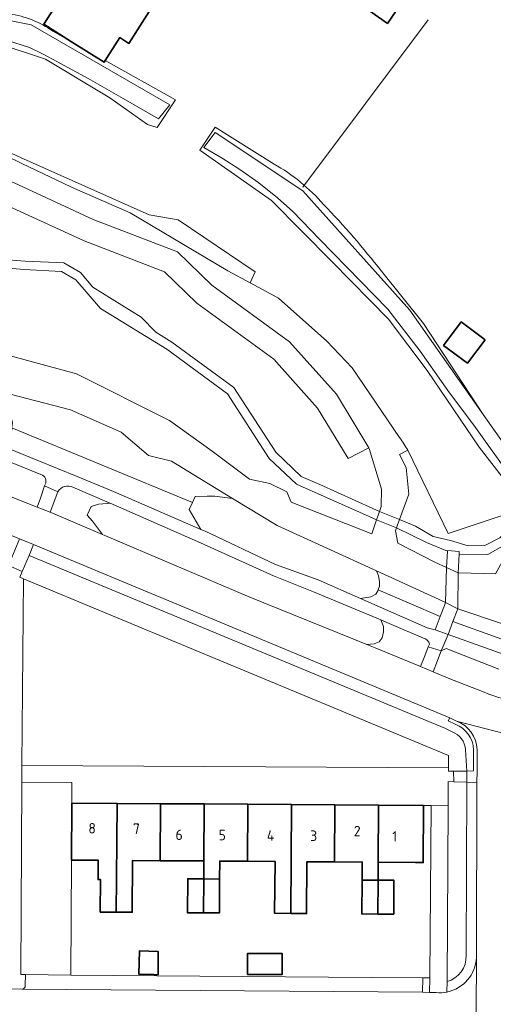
# Model space of a CAD drawing. Extents: x 150256 to 156914, y 461459 to 469481.
# Tile 256 of 256: x 154619 to 154680, y 463872 to 463998. Entities that reach past the tile are written whole.
import ezdxf
from ezdxf.enums import TextEntityAlignment as Align

# ---------------------------------------------------------------- set-up
doc = ezdxf.new("R2010")
doc.units = 0
doc.header["$LTSCALE"] = 0.75
for name, color, linetype, lineweight in [('B-RO-GR-BEPLANTING_CULTUUR_BODEMBEDEKKER-GV', 251, 'CONTINUOUS', 18), ('B-RO-GR-BEPLANTING_CULTUUR_BOSPLANTSOEN-GV', 251, 'CONTINUOUS', 18), ('B-RO-IE-TERREINAFSCHEIDING_KUNSTMATIG_HEKWERK-G', 251, 'IE-TERREINAFSCHEIDING-KUNSTMATIG', 18), ('B-RO-KW-KUNSTWERK_DEK-GV', 6, 'CONTINUOUS', 18), ('B-RO-OG-BEBOUWING-GV', 6, 'CONTINUOUS', 35), ('B-RO-OG-BEBOUWING-T18', 1, 'CONTINUOUS', 18), ('B-RO-OG-TERREIN_CULTUURSCHEIDING-GV', 251, 'CONTINUOUS', 18), ('B-RO-OG-WATER_SLOOT-GV', 251, 'CONTINUOUS', 18), ('B-RO-VH-VERHARDING_ASFALT-GV', 251, 'CONTINUOUS', 18), ('B-RO-VH-VERHARDING_BEDRIJFSVLOERPLAAT-GV', 251, 'CONTINUOUS', 18), ('B-RO-VH-VERHARDING_BETON-GV', 251, 'CONTINUOUS', 18), ('B-RO-VH-VERHARDING_BETONSTRAATSTEEN-GV', 251, 'CONTINUOUS', 18), ('B-RO-VH-VERHARDING_OPEN-GV', 251, 'CONTINUOUS', 18), ('B-RO-VH-VERHARDING_TEGEL-GV', 251, 'CONTINUOUS', 18)]:
    doc.layers.add(name, color=color, linetype=linetype, lineweight=lineweight)
doc.styles.add('NLCS-ISO-M200-T18', font='NLCS-ISO.ttf', dxfattribs={"height": 360})
doc.linetypes.add('IE-TERREINAFSCHEIDING-KUNSTMATIG', pattern='A,4,[82,NLCS.SHX,S=0.75,R=90,X=0,Y=0],4,-2', length=10)

msp = doc.modelspace()

# ---------------------------------------------------------------- linework, layer by layer
at = {"layer": 'B-RO-GR-BEPLANTING_CULTUUR_BODEMBEDEKKER-GV'}
msp.add_lwpolyline([(154619.795, 463875.369), (154625.622, 463875.322), (154625.726, 463890.091), (154625.777, 463897.414), (154625.774, 463900.036), (154619.344, 463900.113), (154619.205, 463875.372)], close=True, dxfattribs=at)
for points in [[(154676.435, 463877.845), (154676.513, 463900.089), (154674.829, 463900.146), (154674.133, 463900.17), (154674.113, 463897.075), (154673.966, 463874.474)], [(154677.732, 463877.561), (154677.814, 463900.044), (154676.513, 463900.089), (154676.435, 463877.845)], [(154673.966, 463874.474), (154673.957, 463873.135)]]:
    msp.add_lwpolyline(points, dxfattribs=at)
for points in [[(154673.957, 463873.135, 0.3454468), (154677.732, 463877.561)], [(154676.435, 463877.845, -0.3421079), (154673.966, 463874.474)], [(154673.966, 463874.474, 0.3421079), (154676.435, 463877.845)]]:
    msp.add_lwpolyline(points, format="xyb", dxfattribs=at)
at = {"layer": 'B-RO-GR-BEPLANTING_CULTUUR_BOSPLANTSOEN-GV'}
for points in [[(154614.85, 463967.419), (154619.759, 463967.04), (154624.748, 463966.816), (154626.891, 463965.59), (154628.466, 463963.707), (154634.65, 463959.834), (154636.545, 463957.921), (154638.595, 463956.637), (154646.582, 463950.796), (154651.973, 463942.473), (154655.219, 463939.386), (154657.61, 463938.357), (154664.437, 463935.275), (154665.293, 463934.888), (154665.508, 463935.507), (154665.552, 463937.733), (154663.969, 463942.978), (154663.929, 463943.045), (154661.25, 463941.677), (154657.34, 463948.161), (154651.721, 463954.424), (154641.81, 463961.644), (154637.675, 463965.665), (154627.349, 463969.635), (154617.642, 463974.107)], [(154614.189, 463955.86), (154626.357, 463952.549), (154638.3, 463946.575), (154643.814, 463942.634), (154648.601, 463939.029), (154651.191, 463938.482), (154653.4, 463937.377), (154653.95, 463936.054), (154664.298, 463932.02), (154664.92, 463933.813), (154663.955, 463934.243), (154654.629, 463938.401), (154651.104, 463941.675), (154645.78, 463949.989), (154637.976, 463955.709), (154629.463, 463960.961), (154626.278, 463964.624), (154624.444, 463965.697), (154619.583, 463965.959), (154614.667, 463966.384)], [(154622.01, 463939.552), (154610.99, 463943.977), (154612.868, 463941.515), (154612.466, 463940.628), (154609.217, 463940.218), (154621.318, 463935.416), (154621.722, 463936.575), (154622.247, 463938.17)], [(154623.963, 463937.409), (154622.987, 463934.765), (154629.688, 463931.918), (154628.398, 463933.607), (154627.718, 463934.42), (154628.244, 463935.491), (154629.171, 463935.824), (154630.315, 463935.898), (154630.684, 463935.922), (154630.565, 463935.974), (154625.899, 463937.986)], [(154620.272, 463929.237), (154619.396, 463927.179), (154619.074, 463926.422), (154619.567, 463926.217), (154674.155, 463903.516), (154674.144, 463901.944), (154674.142, 463901.493), (154674.818, 463901.503), (154676.513, 463901.527), (154676.33, 463904.246)], [(154674.61, 463906.569), (154673.696, 463907.015), (154620.272, 463929.237)], [(154670.946, 463918.611), (154666.546, 463920.499), (154665.471, 463920.947), (154665.548, 463920.744), (154665.8, 463920.082), (154665.8, 463919.421), (154665.632, 463918.658), (154665.229, 463918.137), (154664.592, 463917.876), (154663.667, 463917.767), (154664.714, 463917.342), (154670.543, 463914.945)], [(154670.543, 463914.945), (154671.131, 463916.348), (154671.541, 463917.463), (154671.722, 463917.831)]]:
    msp.add_lwpolyline(points, dxfattribs=at)
for points in [[(154683.243, 463935.07), (154674.124, 463932.028), (154668.91, 463942.735), (154667.878, 463942.174), (154668.719, 463940.541), (154669.056, 463937.092), (154667.863, 463933.827), (154669.9, 463932.986), (154672.176, 463931.679), (154674.415, 463931.154), (154676.676, 463930.47), (154678.832, 463930.482), (154680.741, 463931.501), (154682.694, 463933.24), (154683.763, 463933.865), (154683.419, 463934.427), (154683.314, 463934.809)], [(154665.471, 463920.947), (154656.799, 463924.561), (154651.653, 463926.595), (154642.273, 463930.837), (154630.684, 463935.922), (154630.315, 463935.898), (154629.171, 463935.824), (154628.244, 463935.491), (154627.718, 463934.42), (154628.398, 463933.607), (154629.688, 463931.918), (154648.616, 463923.875), (154663.667, 463917.767), (154664.592, 463917.876), (154665.229, 463918.137), (154665.632, 463918.658), (154665.8, 463919.421), (154665.8, 463920.082), (154665.548, 463920.744)]]:
    msp.add_lwpolyline(points, close=True, dxfattribs=at)
for points in [[(154622.247, 463938.17, 0.4277194), (154622.01, 463939.552)], [(154625.899, 463937.986, 0.398274), (154623.963, 463937.409)], [(154671.722, 463917.831, 0.2583564), (154670.946, 463918.611)], [(154676.33, 463904.246, 0.3039713), (154674.61, 463906.569)]]:
    msp.add_lwpolyline(points, format="xyb", dxfattribs=at)
at = {"layer": 'B-RO-IE-TERREINAFSCHEIDING_KUNSTMATIG_HEKWERK-G'}
for points in [[(154655.422, 463976.549), (154671.53, 463998.013)], [(154667.878, 463942.174), (154668.91, 463942.735)], [(154668.91, 463942.735), (154674.124, 463932.028)], [(154674.124, 463932.028), (154683.243, 463935.07)], [(154625.726, 463890.091), (154625.622, 463875.322)]]:
    msp.add_lwpolyline(points, dxfattribs=at)
at = {"layer": 'B-RO-KW-KUNSTWERK_DEK-GV'}
for points in [[(154665.293, 463934.888), (154664.92, 463933.813), (154667.477, 463932.771), (154667.571, 463933.028), (154667.863, 463933.827)], [(154673.89, 463927.679), (154673.772, 463923.17), (154675.341, 463922.364), (154675.384, 463926.992)]]:
    msp.add_lwpolyline(points, close=True, dxfattribs=at)
at = {"layer": 'B-RO-OG-BEBOUWING-GV'}
for points in [[(154668.005, 464000), (154671.901, 464005.578), (154666.234, 464009.536), (154660.648, 464001.537), (154662.849, 464000), (154666.315, 463997.58)], [(154630.047, 463992.798), (154631.915, 463995.754), (154633.102, 463995.004), (154636.494, 464000.377), (154626.838, 464006.477), (154623.44, 464001.106), (154624.178, 464000.64), (154622.171, 463997.461), (154625.718, 463995.222), (154629.907, 463992.576)], [(154678.851, 463956.921), (154675.784, 463959.227), (154673.521, 463956.217), (154676.588, 463953.912)], [(154625.777, 463897.414), (154625.726, 463890.091), (154626.726, 463890.084), (154629.162, 463890.067), (154629.144, 463887.578), (154629.451, 463887.576), (154629.422, 463883.409), (154631.472, 463883.395), (154631.503, 463887.745), (154631.57, 463897.373)], [(154631.472, 463883.395), (154633.522, 463883.38), (154633.569, 463890.036), (154637.119, 463890.011), (154637.17, 463897.334), (154631.57, 463897.373), (154631.503, 463887.745)], [(154637.119, 463890.011), (154642.718, 463889.972), (154642.77, 463897.295), (154637.17, 463897.334)], [(154642.77, 463897.295), (154642.718, 463889.972), (154642.702, 463887.666), (154644.752, 463887.652), (154644.768, 463889.958), (154648.318, 463889.933), (154648.37, 463897.256)], [(154653.918, 463883.237), (154653.97, 463897.216), (154648.37, 463897.256), (154648.318, 463889.933), (154651.868, 463889.908), (154651.822, 463883.252)], [(154659.569, 463897.177), (154653.97, 463897.216), (154653.918, 463883.237), (154655.921, 463883.223), (154655.968, 463889.879), (154659.518, 463889.854)], [(154665.102, 463887.509), (154665.118, 463889.815), (154665.169, 463897.138), (154659.569, 463897.177), (154659.518, 463889.854), (154663.068, 463889.829), (154663.052, 463887.523)], [(154665.118, 463889.815), (154669.911, 463889.781), (154670.911, 463889.774), (154670.963, 463897.097), (154665.169, 463897.138)], [(154642.672, 463883.316), (154642.702, 463887.666), (154640.652, 463887.68), (154640.622, 463883.33)], [(154642.702, 463887.666), (154642.672, 463883.316), (154644.722, 463883.302), (154644.752, 463887.652)], [(154665.102, 463887.509), (154663.052, 463887.523), (154663.021, 463883.173), (154665.071, 463883.159)], [(154665.102, 463887.509), (154665.071, 463883.159), (154667.121, 463883.145), (154667.152, 463887.495)], [(154636.851, 463875.373), (154636.851, 463878.358), (154634.446, 463878.413), (154634.364, 463875.44), (154636.281, 463875.377), (154636.851, 463875.358)], [(154648.328, 463875.404), (154652.793, 463875.398), (154652.796, 463878.067), (154648.331, 463878.072)]]:
    msp.add_lwpolyline(points, close=True, dxfattribs=at)
at = {"layer": 'B-RO-OG-TERREIN_CULTUURSCHEIDING-GV'}
for points in [[(154642.319, 463932.571), (154640.854, 463935.122), (154641.281, 463936.04), (154618.076, 463945.61), (154618.06, 463945.358), (154617.442, 463944.73), (154616.669, 463944.361), (154615.464, 463944.213), (154614.556, 463944.213), (154621.383, 463941.419), (154626.453, 463939.345), (154631.096, 463937.445)], [(154674.012, 463929.764), (154671.333, 463930.874), (154667.477, 463932.771), (154667.344, 463932.405), (154667.629, 463930.811), (154672.385, 463928.37), (154673.89, 463927.679)], [(154684.498, 463932.664), (154683.427, 463932.025), (154681.404, 463930.592), (154679.224, 463929.361), (154675.537, 463929.379), (154675.384, 463926.992), (154675.47, 463926.976), (154680.213, 463926.878), (154681.268, 463928.802), (154684.949, 463929.752), (154684.655, 463932.407)], [(154619.333, 463902.244), (154674.144, 463901.944), (154674.155, 463903.516), (154619.567, 463926.217)], [(154672.463, 463919.664), (154673.103, 463921.379), (154665.117, 463924.821), (154665.062, 463924.675), (154664.81, 463924.254), (154664.189, 463923.893), (154662.851, 463923.692), (154671.399, 463919.927)], [(154671.738, 463874.953), (154670.857, 463874.96), (154670.801, 463873.101), (154671.723, 463873.093)]]:
    msp.add_lwpolyline(points, close=True, dxfattribs=at)
for points in [[(154620.859, 463930.618), (154620.272, 463929.237), (154673.696, 463907.015), (154674.61, 463906.569)], [(154675.023, 463907.536), (154674.116, 463907.978), (154674.313, 463908.383), (154620.859, 463930.618)], [(154674.724, 463920.718), (154674.107, 463919.075), (154685.992, 463914.827)], [(154700.128, 463914.511), (154704.153, 463915.154), (154703.293, 463915.449), (154702.757, 463915.851), (154702.455, 463916.352), (154702.426, 463916.637), (154702.416, 463916.735), (154699.033, 463916.191), (154694.911, 463915.851), (154688.62, 463916.191), (154686.121, 463916.633), (154674.724, 463920.718)], [(154680.604, 463914.63), (154673.857, 463917.285), (154673.228, 463916.954), (154672.746, 463915.726), (154672.199, 463914.253), (154674.102, 463913.442), (154678.746, 463911.643)], [(154676.33, 463904.246), (154676.513, 463901.527), (154677.369, 463901.548), (154677.38, 463904.266)]]:
    msp.add_lwpolyline(points, dxfattribs=at)
for points in [[(154678.746, 463911.643, 0.0355615), (154684.74, 463909.858)], [(154677.38, 463904.266, 0.3019183), (154675.023, 463907.536)], [(154674.61, 463906.569, -0.3039713), (154676.33, 463904.246)]]:
    msp.add_lwpolyline(points, format="xyb", dxfattribs=at)
at = {"layer": 'B-RO-OG-WATER_SLOOT-GV'}
for points in [[(154667.88, 463944.377), (154661.77, 463953.335), (154658.543, 463956.743), (154652.307, 463962.274), (154648.675, 463964.242), (154645.799, 463965.8), (154633.276, 463973.23), (154625.729, 463976.535), (154619.329, 463979.598), (154606.295, 463985.946), (154597.601, 463989.817), (154590.819, 463990.487), (154585.551, 463990.939), (154582.891, 463991.167), (154583.026, 463993.084), (154583.301, 463996.97), (154583.463, 463997.496), (154583.776, 463997.936), (154584.221, 463998.261)], [(154610.58, 463999.355), (154620.549, 463997.377), (154638.353, 463987.106), (154636.919, 463985.335), (154632.339, 463987.928), (154627.863, 463990.486), (154623.832, 463992.694), (154622.06, 463993.628), (154620.32, 463994.463), (154616.516, 463995.67), (154611.549, 463996.324), (154608.597, 463996.609), (154601.27, 463996.33), (154596.643, 463996.722), (154592.49, 463997.315), (154588.08, 463997.968), (154585.082, 463998.443)], [(154585.082, 463998.443), (154588.08, 463997.968), (154592.49, 463997.315), (154596.643, 463996.722), (154601.27, 463996.33), (154608.597, 463996.609), (154611.549, 463996.324), (154616.516, 463995.67), (154620.32, 463994.463), (154622.06, 463993.628), (154623.832, 463992.694), (154627.863, 463990.486), (154632.339, 463987.928), (154636.919, 463985.335), (154638.353, 463987.106), (154620.549, 463997.377), (154610.58, 463999.355)], [(154616.501, 463994.928), (154622.375, 463992.982), (154630.637, 463988.02), (154635.489, 463984.578), (154636.706, 463984.216), (154639.065, 463987.749), (154630.047, 463992.798), (154629.907, 463992.576), (154625.718, 463995.222), (154623.313, 463996.568)], [(154606.295, 463985.946), (154619.329, 463979.598), (154625.729, 463976.535), (154633.276, 463973.23), (154645.799, 463965.8), (154648.675, 463964.242), (154649.33, 463965.654), (154639.428, 463972.325), (154635.686, 463972.976), (154619.172, 463980.346), (154598.018, 463990.134)], [(154651.746, 463979.505), (154644.172, 463984.24), (154642.192, 463981.283), (154651.417, 463974.825), (154659.215, 463966.948), (154666.436, 463959.572), (154671.419, 463952.985), (154678.116, 463943.156), (154682.684, 463937.244), (154683.243, 463935.07)], [(154683.243, 463935.07), (154683.314, 463934.809), (154683.741, 463934.949), (154682.237, 463939.212), (154677.645, 463945.643), (154674.068, 463950.398), (154670.526, 463955.452), (154666.382, 463960.872), (154657.597, 463969.847), (154654.139, 463973.394), (154652.192, 463975.17), (154649.788, 463977.078), (154647.358, 463978.815), (154645.091, 463980.271), (154642.732, 463981.628), (154644.172, 463983.546), (154655.45, 463976.066), (154669.167, 463960.745), (154678.613, 463947.319), (154670.961, 463959.024), (154665.539, 463965.727)], [(154681.686, 463942.951), (154678.613, 463947.319), (154669.167, 463960.745), (154655.45, 463976.066), (154644.172, 463983.546), (154642.732, 463981.628), (154645.091, 463980.271), (154647.358, 463978.815), (154649.788, 463977.078), (154652.192, 463975.17), (154654.139, 463973.394), (154657.597, 463969.847), (154666.382, 463960.872), (154670.526, 463955.452), (154674.068, 463950.398), (154677.645, 463945.643), (154682.237, 463939.212)], [(154618.898, 463976.832), (154628.516, 463972.4), (154639.326, 463968.245), (154643.749, 463963.943), (154653.743, 463956.663), (154659.762, 463949.953), (154663.929, 463943.045), (154663.969, 463942.978), (154665.552, 463937.733), (154665.508, 463935.507), (154665.293, 463934.888), (154664.92, 463933.813), (154664.298, 463932.02), (154653.95, 463936.054), (154653.4, 463937.377), (154651.191, 463938.482), (154648.601, 463939.029), (154643.814, 463942.634), (154638.3, 463946.575), (154626.357, 463952.549), (154614.189, 463955.86)], [(154551.103, 463975.962), (154554.518, 463974.414), (154561.117, 463971.424), (154572.629, 463966.64), (154584.179, 463961.84), (154594.659, 463957.536), (154606.714, 463952.767), (154614.489, 463950.783), (154625.605, 463947.947), (154632.117, 463945.053), (154635.595, 463942.055), (154638.584, 463941.354), (154646.421, 463936.557), (154652.149, 463933.051), (154664.912, 463927.246), (154672.965, 463923.584), (154673.772, 463923.17), (154675.341, 463922.364), (154686.837, 463918.513)], [(154680.213, 463926.878), (154675.47, 463926.976), (154675.384, 463926.992), (154673.89, 463927.679), (154672.385, 463928.37), (154667.629, 463930.811), (154667.344, 463932.405), (154667.477, 463932.771), (154667.571, 463933.028), (154667.863, 463933.827), (154669.056, 463937.092), (154668.719, 463940.541), (154667.878, 463942.174), (154668.91, 463942.735)]]:
    msp.add_lwpolyline(points, dxfattribs=at)
for points in [[(154623.313, 463996.568, 0.1239923), (154617.747, 463998.787)], [(154658.105, 463974.317, 0.0850722), (154651.746, 463979.505)], [(154665.539, 463965.727, 0.026866), (154658.105, 463974.317)], [(154668.91, 463942.735, 0.0074377), (154667.88, 463944.377)]]:
    msp.add_lwpolyline(points, format="xyb", dxfattribs=at)
for points in [[(154614.549, 463978.802), (154613.548, 463975.962), (154617.642, 463974.107), (154627.349, 463969.635), (154637.675, 463965.665), (154641.81, 463961.644), (154651.721, 463954.424), (154657.34, 463948.161), (154661.25, 463941.677), (154663.929, 463943.045), (154659.762, 463949.953), (154653.743, 463956.663), (154643.749, 463963.943), (154639.326, 463968.245), (154628.516, 463972.4), (154618.898, 463976.832)], [(154641.281, 463936.04), (154641.626, 463936.785), (154643.141, 463936.859), (154644.13, 463936.859), (154646.421, 463936.557), (154638.584, 463941.354), (154635.595, 463942.055), (154632.117, 463945.053), (154625.605, 463947.947), (154614.489, 463950.783), (154616.051, 463949.46), (154617.133, 463948.389), (154617.813, 463947.465), (154618.122, 463946.319), (154618.076, 463945.61)], [(154642.319, 463932.571), (154642.879, 463932.328), (154651.926, 463928.065), (154657.394, 463926.095), (154662.851, 463923.692), (154664.189, 463923.893), (154664.81, 463924.254), (154665.062, 463924.675), (154665.117, 463924.821), (154665.296, 463925.297), (154665.296, 463925.879), (154665.179, 463926.621), (154664.912, 463927.246), (154652.149, 463933.051), (154646.421, 463936.557), (154644.13, 463936.859), (154643.141, 463936.859), (154641.626, 463936.785), (154641.281, 463936.04), (154640.854, 463935.122)], [(154665.117, 463924.821), (154673.103, 463921.379), (154673.63, 463922.79), (154673.772, 463923.17), (154672.965, 463923.584), (154664.912, 463927.246), (154665.179, 463926.621), (154665.296, 463925.879), (154665.296, 463925.297)], [(154674.724, 463920.718), (154686.121, 463916.633), (154688.62, 463916.191), (154694.911, 463915.851), (154699.033, 463916.191), (154702.416, 463916.735), (154702.387, 463917.014), (154702.421, 463917.475), (154702.589, 463917.956), (154703.008, 463918.538), (154703.129, 463918.706), (154698.411, 463917.85), (154686.837, 463918.513), (154675.341, 463922.364)]]:
    msp.add_lwpolyline(points, close=True, dxfattribs=at)
at = {"layer": 'B-RO-VH-VERHARDING_ASFALT-GV'}
for points in [[(154469.922, 463998.909), (154467.927, 463994.687), (154509.308, 463977.109), (154511.125, 463976.349), (154556.218, 463957.49), (154558.028, 463956.753), (154619.056, 463931.367), (154620.859, 463930.618), (154674.313, 463908.383), (154675.202, 463907.949), (154683.794, 463905.689), (154687.785, 463904.623)], [(154678.746, 463911.643), (154674.102, 463913.442), (154672.199, 463914.253), (154670.543, 463914.945), (154664.714, 463917.342), (154663.667, 463917.767), (154648.616, 463923.875), (154629.688, 463931.918), (154622.987, 463934.765), (154621.318, 463935.416), (154609.217, 463940.218), (154599.811, 463943.95), (154595.553, 463945.52), (154570.633, 463956.293), (154558.241, 463961.65), (154556.806, 463962.296), (154548.081, 463965.774), (154540.975, 463968.607), (154523.714, 463976.177), (154515.207, 463979.674), (154513.016, 463980.333), (154511.044, 463981.193), (154503.476, 463984.491)], [(154560.609, 463965.18), (154573.614, 463959.658), (154577.987, 463957.719), (154603.397, 463947.026), (154610.99, 463943.977), (154622.01, 463939.552)], [(154671.722, 463917.831), (154671.541, 463917.463), (154673.228, 463916.954), (154674.107, 463919.075), (154672.463, 463919.664), (154671.399, 463919.927), (154662.851, 463923.692), (154657.394, 463926.095), (154651.926, 463928.065), (154642.879, 463932.328), (154642.319, 463932.571), (154631.096, 463937.445), (154626.453, 463939.345), (154621.383, 463941.419), (154614.556, 463944.213)], [(154622.247, 463938.17), (154623.963, 463937.409)], [(154625.899, 463937.986), (154630.565, 463935.974), (154630.684, 463935.922), (154642.273, 463930.837), (154651.653, 463926.595), (154656.799, 463924.561), (154665.471, 463920.947), (154666.546, 463920.499), (154670.946, 463918.611)], [(154685.992, 463914.827), (154674.107, 463919.075), (154673.228, 463916.954), (154673.857, 463917.285), (154680.604, 463914.63)], [(154687.785, 463904.623), (154683.794, 463905.689), (154675.202, 463907.949)], [(154677.83, 463904.274), (154677.819, 463901.546), (154677.814, 463900.044), (154677.732, 463877.561), (154677.659, 463863.823), (154677.658, 463863.798), (154677.435, 463830.59), (154677.435, 463830.575)], [(154677.659, 463863.823), (154677.732, 463877.561)], [(154672.568, 463873.063), (154671.723, 463873.093), (154670.801, 463873.101), (154619.365, 463873.52), (154616.931, 463873.539), (154571.129, 463873.886)]]:
    msp.add_lwpolyline(points, dxfattribs=at)
for points in [[(154622.01, 463939.552, -0.4277194), (154622.247, 463938.17)], [(154623.963, 463937.409, -0.398274), (154625.899, 463937.986)], [(154670.946, 463918.611, -0.2583564), (154671.722, 463917.831)], [(154684.74, 463909.858, -0.0355615), (154678.746, 463911.643)], [(154675.202, 463907.949, -0.3009649), (154677.83, 463904.274)], [(154677.732, 463877.561, -0.3454468), (154673.957, 463873.135)], [(154673.957, 463873.135, -0.0748595), (154672.568, 463873.063)]]:
    msp.add_lwpolyline(points, format="xyb", dxfattribs=at)
at = {"layer": 'B-RO-VH-VERHARDING_BEDRIJFSVLOERPLAAT-GV'}
for points in [[(154619.396, 463927.179), (154620.272, 463929.237), (154620.859, 463930.618), (154619.056, 463931.367), (154618.473, 463929.985), (154617.612, 463927.948)], [(154676.513, 463900.089), (154676.513, 463901.527), (154674.818, 463901.503), (154674.829, 463900.146)]]:
    msp.add_lwpolyline(points, close=True, dxfattribs=at)
at = {"layer": 'B-RO-VH-VERHARDING_BETON-GV'}
for points in [[(154673.103, 463921.379), (154672.463, 463919.664), (154674.107, 463919.075), (154674.724, 463920.718), (154675.341, 463922.364), (154673.772, 463923.17), (154673.63, 463922.79)], [(154673.228, 463916.954), (154671.541, 463917.463), (154671.131, 463916.348), (154670.543, 463914.945), (154672.199, 463914.253), (154672.746, 463915.726)]]:
    msp.add_lwpolyline(points, close=True, dxfattribs=at)
at = {"layer": 'B-RO-VH-VERHARDING_BETONSTRAATSTEEN-GV'}
for points in [[(154619.365, 463873.52), (154670.801, 463873.101), (154670.857, 463874.96), (154664.255, 463875.013), (154625.622, 463875.322)], [(154625.622, 463875.322), (154619.795, 463875.369), (154619.788, 463873.981)]]:
    msp.add_lwpolyline(points, dxfattribs=at)
msp.add_lwpolyline([(154619.788, 463873.981, -0.4004908), (154619.365, 463873.52)], format="xyb", dxfattribs=at)
at = {"layer": 'B-RO-VH-VERHARDING_OPEN-GV'}
msp.add_lwpolyline([(154614.667, 463966.384), (154619.583, 463965.959), (154624.444, 463965.697), (154626.278, 463964.624), (154629.463, 463960.961), (154637.976, 463955.709), (154645.78, 463949.989), (154651.104, 463941.675), (154654.629, 463938.401), (154663.955, 463934.243), (154664.92, 463933.813), (154665.293, 463934.888), (154664.437, 463935.275), (154657.61, 463938.357), (154655.219, 463939.386), (154651.973, 463942.473), (154646.582, 463950.796), (154638.595, 463956.637), (154636.545, 463957.921), (154634.65, 463959.834), (154628.466, 463963.707), (154626.891, 463965.59), (154624.748, 463966.816), (154619.759, 463967.04), (154614.85, 463967.419)], dxfattribs=at)
for points in [[(154667.571, 463933.028), (154667.863, 463933.827), (154665.293, 463934.888), (154664.92, 463933.813), (154667.477, 463932.771)], [(154683.763, 463933.865), (154682.694, 463933.24), (154680.741, 463931.501), (154678.832, 463930.482), (154676.676, 463930.47), (154674.415, 463931.154), (154672.176, 463931.679), (154669.9, 463932.986), (154667.863, 463933.827), (154667.571, 463933.028), (154667.477, 463932.771), (154671.333, 463930.874), (154674.012, 463929.764), (154674.04, 463929.87), (154675.543, 463929.747), (154675.537, 463929.379), (154679.224, 463929.361), (154681.404, 463930.592), (154683.427, 463932.025), (154684.498, 463932.664)], [(154674.012, 463929.764), (154673.89, 463927.679), (154675.384, 463926.992), (154675.537, 463929.379), (154675.543, 463929.747), (154674.04, 463929.87)], [(154673.89, 463927.679), (154673.772, 463923.17), (154675.341, 463922.364), (154675.384, 463926.992)]]:
    msp.add_lwpolyline(points, close=True, dxfattribs=at)
at = {"layer": 'B-RO-VH-VERHARDING_TEGEL-GV'}
for points in [[(154622.987, 463934.765), (154623.963, 463937.409), (154622.247, 463938.17), (154621.722, 463936.575), (154621.318, 463935.416)], [(154653.97, 463897.216), (154659.569, 463897.177), (154665.169, 463897.138), (154670.963, 463897.097), (154671.913, 463897.09), (154674.113, 463897.075), (154674.133, 463900.17), (154674.829, 463900.146), (154674.818, 463901.503), (154674.142, 463901.493), (154674.144, 463901.944), (154619.333, 463902.244), (154619.344, 463900.113), (154625.774, 463900.036), (154625.777, 463897.414), (154631.57, 463897.373), (154637.17, 463897.334), (154642.77, 463897.295), (154648.37, 463897.256)]]:
    msp.add_lwpolyline(points, close=True, dxfattribs=at)
for points in [[(154619.788, 463873.981), (154619.795, 463875.369), (154619.205, 463875.372), (154619.344, 463900.113), (154619.333, 463902.244), (154619.567, 463926.217), (154619.074, 463926.422), (154619.396, 463927.179), (154617.612, 463927.948), (154617.283, 463927.167), (154617.318, 463920.247), (154616.949, 463875.679), (154616.935, 463874.01), (154616.931, 463873.539), (154619.365, 463873.52)], [(154675.202, 463907.949), (154674.313, 463908.383), (154674.116, 463907.978), (154675.023, 463907.536)], [(154676.513, 463900.089), (154677.814, 463900.044), (154677.819, 463901.546), (154677.83, 463904.274)], [(154677.38, 463904.266), (154677.369, 463901.548), (154676.513, 463901.527), (154676.513, 463900.089)], [(154673.957, 463873.135), (154673.966, 463874.474), (154674.113, 463897.075), (154671.913, 463897.09), (154671.738, 463874.953), (154671.723, 463873.093), (154672.568, 463873.063)]]:
    msp.add_lwpolyline(points, dxfattribs=at)
for points in [[(154675.023, 463907.536, -0.3019183), (154677.38, 463904.266)], [(154677.83, 463904.274, 0.3009649), (154675.202, 463907.949)], [(154619.365, 463873.52, 0.4004908), (154619.788, 463873.981)], [(154672.568, 463873.063, 0.0748595), (154673.957, 463873.135)]]:
    msp.add_lwpolyline(points, format="xyb", dxfattribs=at)

# ---------------------------------------------------------------- texts
at = {"layer": 'B-RO-OG-BEBOUWING-T18', "style": 'NLCS-ISO-M200-T18'}
for s, rotation, p in [('8', 359.4, (154628.373, 463894.177)), ('7', 359.4, (154634.058, 463894.115)), ('2', 359.4, (154662.421, 463893.81)), ('6', 359.6, (154639.554, 463893.344)), ('5', 359.6, (154645.086, 463893.303)), ('4', 359.6, (154651.305, 463893.257)), ('3', 359.6, (154656.833, 463893.215)), ('1', 359.6, (154667.242, 463893.138))]:
    msp.add_text(s, height=1.35, rotation=rotation, dxfattribs=at).set_placement(p, align=Align.MIDDLE)

doc.saveas('drawing.dxf')
